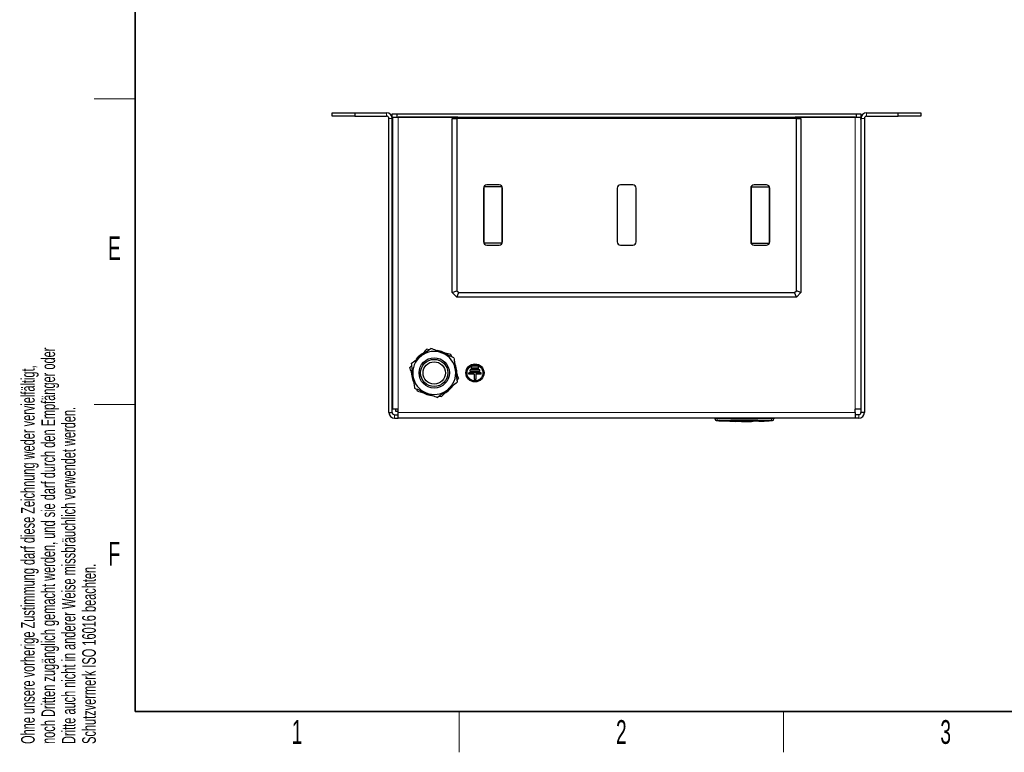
# Model space of a CAD drawing. Header units: millimetres. Extents: x 5 to 418, y 2 to 292.
# Tile 1 of 8: x 9 to 154, y 6 to 114. Entities that reach past the tile are written whole.
import ezdxf

# ---------------------------------------------------------------- set-up
doc = ezdxf.new("R2010")
doc.units = ezdxf.units.MM
doc.layers.add('SLD-0', color=7, linetype='Continuous')
doc.styles.add('SLDTEXTSTYLE0', font='TXT', dxfattribs={"width": 0.605})

msp = doc.modelspace()

# ---------------------------------------------------------------- linework, layer by layer
at = {"color": 7, "linetype": 'Continuous', "lineweight": 25}
for p, q in [((55.0504, 99.718), (55.0504, 100.218)), ((55.0504, 100.218), (58.3838, 100.218)), ((58.3838, 100.218), (58.3838, 99.718)), ((58.3838, 100.218), (63.0504, 100.218)), ((63.8838, 99.5514), (63.8838, 100.0514)), ((63.8838, 100.0514), (64.5504, 100.0514)), ((64.5504, 100.0514), (64.5504, 99.5514)), ((64.5504, 100.0514), (132.2171, 100.0514)), ((132.2171, 99.5514), (132.2171, 100.0514)), ((132.2171, 100.0514), (132.8838, 100.0514)), ((132.8838, 100.0514), (132.8838, 99.5514)), ((133.7171, 100.218), (138.3838, 100.218)), ((138.3838, 99.718), (138.3838, 100.218)), ((138.3838, 100.218), (141.7171, 100.218)), ((141.7171, 100.218), (141.7171, 99.718)), ((58.3838, 99.718), (55.0504, 99.718)), ((58.3838, 99.718), (63.0504, 99.718)), ((63.3838, 56.0514), (63.3838, 99.3847)), ((63.9274, 99.5514), (63.8838, 99.5514)), ((63.8838, 56.0514), (63.8838, 99.3847)), ((63.9004, 99.5514), (63.9004, 56.5514)), ((63.9274, 99.5514), (64.5235, 99.5514)), ((64.5504, 99.5514), (64.5235, 99.5514)), ((64.5504, 99.5514), (132.2171, 99.5514)), ((73.5504, 99.5514), (64.7338, 99.5514)), ((72.7171, 73.718), (72.7171, 99.3847)), ((72.7171, 99.3847), (73.3838, 99.3847)), ((73.3838, 99.3847), (73.3838, 73.9942)), ((123.3838, 99.3847), (73.3838, 99.3847)), ((73.5504, 99.5514), (73.5504, 99.3847)), ((123.2171, 99.3847), (123.2171, 99.5514)), ((132.0338, 99.5514), (123.2171, 99.5514)), ((123.3838, 73.9942), (123.3838, 99.3847)), ((123.3838, 99.3847), (124.0504, 99.3847)), ((124.0504, 99.3847), (124.0504, 73.718)), ((132.2441, 99.5514), (132.2171, 99.5514)), ((132.2441, 99.5514), (132.8401, 99.5514)), ((132.8838, 99.5514), (132.8401, 99.5514)), ((132.8671, 99.5514), (132.8671, 56.5514)), ((132.8838, 99.3847), (132.8838, 56.0514)), ((133.3838, 99.3847), (133.3838, 56.0514)), ((133.7171, 99.718), (138.3838, 99.718)), ((141.7171, 99.718), (138.3838, 99.718)), ((63.9004, 95.3764), (63.8838, 95.3764)), ((63.8838, 94.393), (63.9004, 94.393)), ((132.8838, 95.3764), (132.8671, 95.3764)), ((132.8671, 94.393), (132.8838, 94.393)), ((77.3171, 89.1014), (77.3171, 81.2014)), ((80.0504, 89.318), (77.3838, 89.318)), ((77.3838, 80.9847), (77.3838, 89.318)), ((79.6171, 89.6014), (77.8171, 89.6014)), ((80.0504, 80.9847), (80.0504, 89.318)), ((80.0677, 89.318), (80.0504, 89.318)), ((80.1171, 81.2014), (80.1171, 89.1014)), ((96.9838, 89.1014), (96.9838, 81.2014)), ((99.2838, 89.6014), (97.4838, 89.6014)), ((99.7838, 81.2014), (99.7838, 89.1014)), ((116.6504, 89.1014), (116.6504, 81.2014)), ((116.6998, 89.318), (116.7171, 89.318)), ((116.7171, 89.318), (116.7171, 80.9847)), ((116.7171, 89.318), (119.3838, 89.318)), ((118.9504, 89.6014), (117.1504, 89.6014)), ((119.3838, 89.318), (119.3838, 80.9847)), ((119.4504, 81.2014), (119.4504, 89.1014)), ((80.0504, 80.9847), (77.3838, 80.9847)), ((77.8171, 80.7014), (79.6171, 80.7014)), ((80.0677, 80.9847), (80.0504, 80.9847)), ((97.4838, 80.7014), (99.2838, 80.7014)), ((116.6998, 80.9847), (116.7171, 80.9847)), ((116.7171, 80.9847), (119.3838, 80.9847)), ((117.1504, 80.7014), (118.9504, 80.7014)), ((63.9004, 78.7097), (63.8838, 78.7097)), ((132.8838, 78.7097), (132.8671, 78.7097)), ((63.8838, 77.7264), (63.9004, 77.7264)), ((132.8671, 77.7264), (132.8838, 77.7264)), ((72.7171, 73.718), (73.3838, 73.9942)), ((73.3838, 73.9942), (73.6599, 73.718)), ((123.1076, 73.718), (123.3838, 73.9942)), ((124.0504, 73.718), (123.3838, 73.9942)), ((73.3838, 73.0514), (72.7171, 73.718)), ((73.3838, 73.0514), (73.6599, 73.718)), ((123.3838, 73.0514), (73.3838, 73.0514)), ((73.6599, 73.718), (123.1076, 73.718)), ((123.3838, 73.0514), (123.1076, 73.718)), ((124.0504, 73.718), (123.3838, 73.0514)), ((69.285, 65.2994), (68.9541, 65.373)), ((72.6249, 64.2549), (72.5233, 64.5783)), ((66.4813, 62.6794), (66.7106, 62.9291)), ((75.5504, 62.4847), (75.5504, 62.718)), ((76.5504, 62.718), (75.5504, 62.718)), ((76.5504, 62.4847), (75.5504, 62.4847)), ((76.5504, 62.4847), (76.5504, 62.718)), ((63.9004, 62.043), (63.8838, 62.043)), ((63.8838, 61.0597), (63.9004, 61.0597)), ((73.6196, 61.09), (73.3903, 60.8403)), ((76.9671, 61.918), (75.1338, 61.918)), ((75.1338, 61.6847), (75.1338, 61.918)), ((75.9338, 61.6847), (75.1338, 61.6847)), ((76.7588, 62.318), (75.3421, 62.318)), ((75.3421, 62.0847), (75.3421, 62.318)), ((76.7588, 62.0847), (75.3421, 62.0847)), ((75.9338, 61.6847), (75.9338, 60.918)), ((76.1671, 60.918), (75.9338, 60.918)), ((76.1671, 61.6847), (76.1671, 60.918)), ((76.9671, 61.6847), (76.1671, 61.6847)), ((76.7588, 62.0847), (76.7588, 62.318)), ((76.9671, 61.6847), (76.9671, 61.918)), ((132.8838, 62.043), (132.8671, 62.043)), ((132.8671, 61.0597), (132.8838, 61.0597)), ((67.5776, 59.1911), (67.476, 59.5145)), ((67.5776, 59.1911), (68.382, 59.012)), ((70.8159, 58.4701), (71.1468, 58.3964)), ((71.6958, 58.9944), (71.1468, 58.3964)), ((64.7338, 56.5514), (63.9004, 56.5514)), ((64.3838, 56.218), (64.3838, 56.5514)), ((64.7338, 56.0514), (64.7338, 56.5514)), ((132.8671, 56.5514), (132.0338, 56.5514)), ((132.0338, 56.0514), (132.0338, 56.5514)), ((63.3838, 56.0514), (63.8838, 56.0514)), ((64.2171, 55.718), (64.7338, 55.718)), ((64.2171, 55.218), (64.7338, 55.218)), ((64.7338, 56.218), (64.3838, 56.218)), ((64.7338, 55.218), (64.7338, 56.0514)), ((132.0338, 55.218), (64.7338, 55.218)), ((111.3838, 55.218), (111.3838, 55.1141)), ((120.0504, 55.218), (120.0504, 55.1141)), ((132.0338, 56.0514), (132.0338, 55.218)), ((132.5504, 55.718), (132.0338, 55.718)), ((132.5504, 55.218), (132.0338, 55.218)), ((133.3838, 56.0514), (132.8838, 56.0514)), ((111.5525, 54.8739), (112.0136, 54.8474)), ((111.9684, 54.8413), (112.7244, 54.8155)), ((112.0137, 54.8632), (112.7468, 54.8404)), ((112.0137, 54.8565), (112.0137, 54.8632)), ((112.7468, 54.8338), (112.0137, 54.8565)), ((112.7468, 54.8338), (112.7468, 54.8404)), ((112.7468, 54.8045), (112.7468, 54.8236)), ((113.581, 54.8124), (112.7468, 54.8045)), ((112.7727, 54.8115), (113.581, 54.8191)), ((112.7941, 54.8131), (113.7703, 54.7798)), ((113.581, 54.8191), (116.7802, 54.8008)), ((113.581, 54.8124), (113.581, 54.8191)), ((116.7802, 54.7941), (113.581, 54.8124)), ((113.581, 54.7605), (113.7698, 54.7648)), ((113.7667, 54.7576), (114.4555, 54.7345)), ((114.4555, 54.7322), (114.4555, 54.7889)), ((114.4563, 54.7563), (115.2921, 54.7278)), ((115.2854, 54.736), (116.7802, 54.7443)), ((115.2854, 54.718), (115.2854, 54.736)), ((117.0119, 54.7327), (115.2854, 54.718)), ((115.2854, 54.7246), (116.0329, 54.731)), ((116.7802, 54.7941), (116.7802, 54.8008)), ((116.9919, 54.7554), (119.335, 54.8391)), ((117.0119, 54.8038), (118.7752, 54.843)), ((118.7752, 54.8363), (117.0119, 54.7971)), ((117.0119, 54.7971), (117.0119, 54.8038)), ((117.0119, 54.7589), (117.0119, 54.7327)), ((118.4052, 54.795), (117.8249, 54.7724)), ((118.4052, 54.7916), (117.8249, 54.7661)), ((117.8249, 54.7594), (118.4052, 54.7849)), ((118.4052, 54.7835), (117.8249, 54.7576)), ((117.8249, 54.7724), (117.8249, 54.7594)), ((118.5912, 54.7977), (118.5912, 54.8044)), ((118.6177, 54.7974), (118.6177, 54.8041)), ((119.3841, 54.8364), (119.1943, 54.8256)), ((119.3616, 54.848), (119.8817, 54.8739)), ((119.3831, 54.8412), (119.3841, 54.8419)), ((119.3841, 54.8419), (119.3841, 54.8486)), ((119.3841, 54.8364), (119.3841, 54.8431))]:
    msp.add_line(p, q, dxfattribs=at)
at = {"color": 7, "linetype": 'Continuous', "lineweight": 18}
for p, q in [((63.0504, 99.718), (63.0504, 100.218)), ((133.7171, 99.718), (133.7171, 100.218)), ((63.3838, 99.3847), (63.8838, 99.3847)), ((63.9004, 99.218), (63.8838, 99.218)), ((64.7338, 99.5514), (64.7338, 56.5514)), ((132.0338, 56.5514), (132.0338, 99.5514)), ((132.8671, 99.218), (132.8838, 99.218)), ((133.3838, 99.3847), (132.8838, 99.3847)), ((64.2171, 55.218), (64.2171, 55.718)), ((64.7338, 56.0514), (132.0338, 56.0514)), ((111.7171, 55.1141), (111.7143, 54.8808)), ((111.7171, 55.218), (111.7171, 55.1141)), ((119.7171, 55.218), (119.7171, 55.1141)), ((119.7171, 55.1141), (119.7199, 54.8808)), ((132.5504, 55.218), (132.5504, 55.718)), ((118.4052, 54.7849), (118.4052, 54.7916)), ((118.7752, 54.8363), (118.7752, 54.843))]:
    msp.add_line(p, q, dxfattribs=at)
at = {"color": 7, "linetype": 'Continuous', "lineweight": 25, "flags": 128}
for points in [[(63.9004, 99.3839), (63.8998, 99.3806), (63.8838, 99.218)], [(132.8838, 99.218), (132.8678, 99.3806), (132.8671, 99.3839)]]:
    msp.add_lwpolyline(points, dxfattribs=at)
at = {"color": 7, "linetype": 'Continuous', "lineweight": 25}
for centre, radius in [((70.0504, 61.8847), 2.2311), ((70.0504, 61.8847), 2), ((70.0504, 61.8847), 1.6422), ((76.0504, 61.8847), 1.3333), ((76.0504, 61.8847), 1.1667)]:
    msp.add_circle(centre, radius, dxfattribs=at)
for centre, radius, start, end in [((63.0504, 99.3847), 0.8333, 0, 90), ((133.7171, 99.3847), 0.8333, 90, 180), ((63.0504, 99.3847), 0.3333, 0, 90), ((133.7171, 99.3847), 0.3333, 90, 180), ((77.8171, 89.1014), 0.5, 90, 180), ((79.6171, 89.1014), 0.5, 0, 90), ((97.4838, 89.1014), 0.5, 90, 180), ((99.2838, 89.1014), 0.5, 0, 90), ((117.1504, 89.1014), 0.5, 90, 180), ((118.9504, 89.1014), 0.5, 0, 90), ((77.8171, 81.2014), 0.5, 180, 270), ((79.6171, 81.2014), 0.5, 270, 0), ((97.4838, 81.2014), 0.5, 180, 270), ((99.2838, 81.2014), 0.5, 270, 0), ((117.1504, 81.2014), 0.5, 180, 270), ((118.9504, 81.2014), 0.5, 270, 0), ((70.0504, 61.8847), 3.1667, 127.822025, 187.822025), ((70.0504, 61.8847), 3.3333, 110.475858, 142.706314), ((70.0504, 61.8847), 3.1667, 67.822025, 127.822025), ((70.0504, 61.8847), 3.3333, 51.597225, 82.859295), ((70.0504, 61.8847), 3.1667, 7.822025, 67.822025), ((70.0504, 61.8847), 3.3333, 171.818853, 203.529868), ((70.0504, 61.8847), 3.3333, 353.021395, 25.719826), ((70.0504, 61.8847), 3.1667, 187.822025, 247.822025), ((70.0504, 61.8847), 3.1667, 307.822025, 7.822025), ((70.0504, 61.8847), 3.3333, 292.694722, 324.618806), ((70.0504, 61.8847), 3.3333, 232.789114, 262.399176), ((70.0504, 61.8847), 3.1667, 247.822025, 307.822025), ((64.2171, 56.0514), 0.8333, 180, 270), ((64.2171, 56.0514), 0.3333, 180, 270), ((111.6171, 55.1036), 0.2333, 179.998299, 266.658505), ((119.8171, 55.1036), 0.2333, 273.30809, 0.001716), ((132.5504, 56.0514), 0.3333, 270, 0), ((132.5504, 56.0514), 0.8333, 270, 0)]:
    msp.add_arc(centre, radius, start, end, dxfattribs=at)
at = {"color": 7, "linetype": 'Continuous', "lineweight": 18}
for centre, start, end in [((111.6171, 55.1141), 180.001948, 269.009929), ((119.8171, 55.1141), 270.990082, 359.998052)]:
    msp.add_arc(centre, 0.2333, start, end, dxfattribs=at)
at = {"color": 7, "linetype": 'Continuous', "lineweight": 25}
for points, knots in [([(68.1086, 64.3861), (68.1428, 64.4127), (68.2894, 64.5264), (68.5485, 64.7276), (68.9994, 65.0776), (69.3308, 65.3349), (69.5528, 65.5072)], [0, 0, 0, 0, 0.07007027, 0.29986903, 0.53092964, 1, 1, 1, 1]), ([(68.2827, 64.6417), (68.3154, 64.6773), (68.5428, 64.925), (68.7644, 65.1664), (68.9541, 65.373)], [0, 0, 0, 0, 0.14396232, 1, 1, 1, 1]), ([(71.2458, 64.8171), (71.2057, 64.8335), (71.0339, 64.9035), (70.7302, 65.0273), (70.2015, 65.2428), (69.8131, 65.4011), (69.5528, 65.5072)], [0, 0, 0, 0, 0.07007027, 0.29986903, 0.53092964, 1, 1, 1, 1]), ([(66.6644, 63.265), (66.899, 63.4471), (67.3723, 63.8146), (67.8617, 64.1945), (68.1086, 64.3861)], [0, 0, 0, 0, 0.49545796, 1, 1, 1, 1]), ([(72.9388, 64.1269), (72.6639, 64.239), (72.2493, 64.408), (71.6799, 64.6401), (71.3908, 64.758), (71.2458, 64.8171)], [0, 0, 0, 0, 0.49525132, 0.7468182, 1, 1, 1, 1]), ([(72.5233, 64.5783), (72.2343, 64.6427), (71.9231, 64.712), (71.6035, 64.7831), (71.5808, 64.7882)], [0, 0, 0, 0, 0.92891306, 1, 1, 1, 1]), ([(72.9388, 64.1269), (72.957, 63.9945), (73.0065, 63.6343), (73.0894, 63.0306), (73.1548, 62.555), (73.1876, 62.3157)], [0, 0, 0, 0, 0.22409136, 0.60954611, 1, 1, 1, 1]), ([(66.7612, 61.7887), (66.7365, 61.8674), (66.6416, 62.1693), (66.5494, 62.4626), (66.4813, 62.6794)], [0, 0, 0, 0, 0.26065888, 1, 1, 1, 1]), ([(66.6644, 63.265), (66.6826, 63.1326), (66.7321, 62.7724), (66.815, 62.1687), (66.8804, 61.6931), (66.9132, 61.4537)], [0, 0, 0, 0, 0.224091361, 0.609546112, 1, 1, 1, 1]), ([(66.9132, 61.4537), (66.9336, 61.3053), (66.9857, 60.926), (67.0694, 60.3173), (67.131, 59.8682), (67.1621, 59.6425)], [0, 0, 0, 0, 0.24215467, 0.61900458, 1, 1, 1, 1]), ([(73.1876, 62.3157), (73.208, 62.1673), (73.2601, 61.788), (73.3438, 61.1793), (73.4055, 60.7302), (73.4365, 60.5044)], [0, 0, 0, 0, 0.24215467, 0.61900458, 1, 1, 1, 1]), ([(73.6196, 61.09), (73.5796, 61.2174), (73.4908, 61.4997), (73.3999, 61.7892), (73.3499, 61.948)], [0, 0, 0, 0, 0.45118144, 1, 1, 1, 1]), ([(67.1621, 59.6425), (67.437, 59.5304), (67.8516, 59.3614), (68.4209, 59.1293), (68.7101, 59.0114), (68.8551, 58.9523)], [0, 0, 0, 0, 0.49525132, 0.7468182, 1, 1, 1, 1]), ([(73.4365, 60.5044), (73.2019, 60.3223), (72.7285, 59.9549), (72.2392, 59.575), (71.9923, 59.3833)], [0, 0, 0, 0, 0.49545796, 1, 1, 1, 1]), ([(68.8551, 58.9523), (68.8952, 58.936), (69.067, 58.8659), (69.3707, 58.7421), (69.8994, 58.5266), (70.2878, 58.3683), (70.5481, 58.2622)], [0, 0, 0, 0, 0.07007027, 0.29986903, 0.53092964, 1, 1, 1, 1]), ([(71.9923, 59.3833), (71.958, 59.3567), (71.8115, 59.243), (71.5524, 59.0418), (71.1015, 58.6918), (70.7701, 58.4345), (70.5481, 58.2622)], [0, 0, 0, 0, 0.07007027, 0.29986903, 0.53092964, 1, 1, 1, 1]), ([(111.3838, 55.1049), (111.3838, 55.1046), (111.3838, 55.1037), (111.3838, 55.1099), (111.3838, 55.1141)], [0, 0, 0, 0, 0.31878402, 1, 1, 1, 1]), ([(120.0504, 55.1141), (120.0504, 55.1101), (120.0504, 55.104), (120.0504, 55.1046), (120.0504, 55.1049)], [0, 0, 0, 0, 0.63779561, 1, 1, 1, 1]), ([(118.5888, 54.7977), (118.5895, 54.7979), (118.592, 54.7987), (118.5746, 54.7992), (118.5385, 54.7991), (118.4861, 54.798), (118.4389, 54.7964), (118.4117, 54.7953), (118.4052, 54.795)], [0, 0, 0, 0, 0.07502059, 0.28971159, 0.5042435, 0.71871791, 0.93325645, 1, 1, 1, 1]), ([(118.5912, 54.7986), (118.5995, 54.7985), (118.6182, 54.7984), (118.6199, 54.7971), (118.6001, 54.7948), (118.5577, 54.7918), (118.4982, 54.7883), (118.4441, 54.7854), (118.4127, 54.7838), (118.4052, 54.7835)], [0, 0, 0, 0, 0.12864989, 0.29232313, 0.45606677, 0.61994562, 0.78398951, 0.94817375, 1, 1, 1, 1]), ([(118.4052, 54.7849), (118.4262, 54.7859), (118.4681, 54.788), (118.5235, 54.7913), (118.567, 54.7943), (118.5802, 54.7959), (118.5867, 54.7966)], [0, 0, 0, 0, 0.250027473, 0.500052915, 0.750099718, 1, 1, 1, 1]), ([(118.7752, 54.843), (118.8436, 54.8447), (118.9805, 54.8481), (119.1629, 54.8501), (119.3006, 54.851), (119.3737, 54.8507), (119.3811, 54.8492), (119.3841, 54.8486)], [0, 0, 0, 0, 0.21462852, 0.42925656, 0.64389477, 0.8585349, 1, 1, 1, 1]), ([(119.3841, 54.8419), (119.3774, 54.8427), (119.3639, 54.8444), (119.259, 54.8442), (119.1046, 54.8429), (118.9334, 54.8405), (118.8202, 54.8375), (118.7752, 54.8363)], [0, 0, 0, 0, 0.21458998, 0.42917873, 0.64379751, 0.85844062, 1, 1, 1, 1]), ([(119.5014, 54.8463), (119.5017, 54.8456), (119.5025, 54.8441), (119.4275, 54.8392), (119.3841, 54.8364)], [0, 0, 0, 0, 0.42258421, 1, 1, 1, 1])]:
    msp.add_open_spline(points, degree=3, knots=knots, dxfattribs=at)
at = {"color": 7, "linetype": 'Continuous', "lineweight": 18}
for points, knots in [([(111.3838, 55.1141), (111.3875, 55.1142), (111.3948, 55.1144), (111.4523, 55.1145), (111.5369, 55.1145), (111.6306, 55.1143), (111.6925, 55.1141), (111.7171, 55.1141)], [0, 0, 0, 0, 0.21467278, 0.42935247, 0.64402667, 0.85869575, 1, 1, 1, 1]), ([(111.7171, 55.1141), (113.0503, 55.1012), (115.717, 55.0755), (118.3837, 55.1012), (119.7171, 55.1141)], [0, 0, 0, 0, 0.499960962, 1, 1, 1, 1]), ([(119.7171, 55.1141), (119.7546, 55.1142), (119.8295, 55.1144), (119.9294, 55.1145), (120.0048, 55.1145), (120.0448, 55.1144), (120.0488, 55.1142), (120.0504, 55.1141)], [0, 0, 0, 0, 0.21467237, 0.42935203, 0.64402618, 0.85869555, 1, 1, 1, 1]), ([(111.6131, 54.8808), (111.6088, 54.8767), (111.6025, 54.8708), (111.6034, 54.8717), (111.6037, 54.8719)], [0, 0, 0, 0, 0.68102564, 1, 1, 1, 1]), ([(111.7143, 54.8808), (111.7069, 54.8809), (111.6882, 54.8811), (111.66, 54.8812), (111.6344, 54.8812), (111.6168, 54.8811), (111.6143, 54.8809), (111.6131, 54.8808)], [0, 0, 0, 0, 0.14056698, 0.35532785, 0.57084385, 0.7860438, 1, 1, 1, 1]), ([(119.7199, 54.8808), (118.3856, 54.8689), (115.717, 54.8452), (113.0485, 54.8689), (111.7143, 54.8808)], [0, 0, 0, 0, 0.50003904, 1, 1, 1, 1]), ([(119.8212, 54.8808), (119.8206, 54.8809), (119.8191, 54.8811), (119.8068, 54.8812), (119.7839, 54.8812), (119.7538, 54.8811), (119.7312, 54.8809), (119.7199, 54.8808)], [0, 0, 0, 0, 0.14065639, 0.35550279, 0.57103162, 0.78617076, 1, 1, 1, 1]), ([(119.8305, 54.8719), (119.8307, 54.8717), (119.8314, 54.8711), (119.8251, 54.877), (119.8212, 54.8808)], [0, 0, 0, 0, 0.36210443, 1, 1, 1, 1])]:
    msp.add_open_spline(points, degree=3, knots=knots, dxfattribs=at)
at = {"layer": 'SLD-0', "lineweight": 35}
for p, q in [((26, 282.5), (26, 12)), ((26, 12), (408, 12))]:
    msp.add_line(p, q, dxfattribs=at)
at = {"layer": 'SLD-0', "lineweight": 18}
for p, q in [((20, 102.25), (26, 102.25)), ((20, 57.25), (26, 57.25)), ((73.75, 6), (73.75, 12)), ((121.5, 6), (121.5, 12))]:
    msp.add_line(p, q, dxfattribs=at)

# ---------------------------------------------------------------- texts
at = {"layer": 'SLD-0', "char_height": 2, "attachment_point": 1, "rotation": 90, "style": 'SLDTEXTSTYLE0'}
for s, insert in [('noch Dritten zugänglich gemacht werden, und sie darf durch den Empfänger oder', (12.2299, 7.2381)), ('Ohne unsere vorherige Zustimmung darf diese Zeichnung weder vervielfältigt,', (9.2299, 7.2381)), ('Dritte auch nicht in anderer Weise missbräuchlich verwendet werden.', (15.2299, 7.2381)), ('Schutzvermerk ISO 16016 beachten.', (18.2299, 7.2381))]:
    msp.add_mtext(s, dxfattribs=dict(at, insert=insert))
at = {"layer": 'SLD-0', "char_height": 3.5, "attachment_point": 2, "style": 'SLDTEXTSTYLE0'}
for s, insert in [('E', (22.9816, 82.0011)), ('F', (22.9536, 37.0011)), ('1', (49.8527, 10.743)), ('2', (97.6027, 10.743)), ('3', (145.3527, 10.743))]:
    msp.add_mtext(s, dxfattribs=dict(at, insert=insert))

doc.saveas('drawing.dxf')
